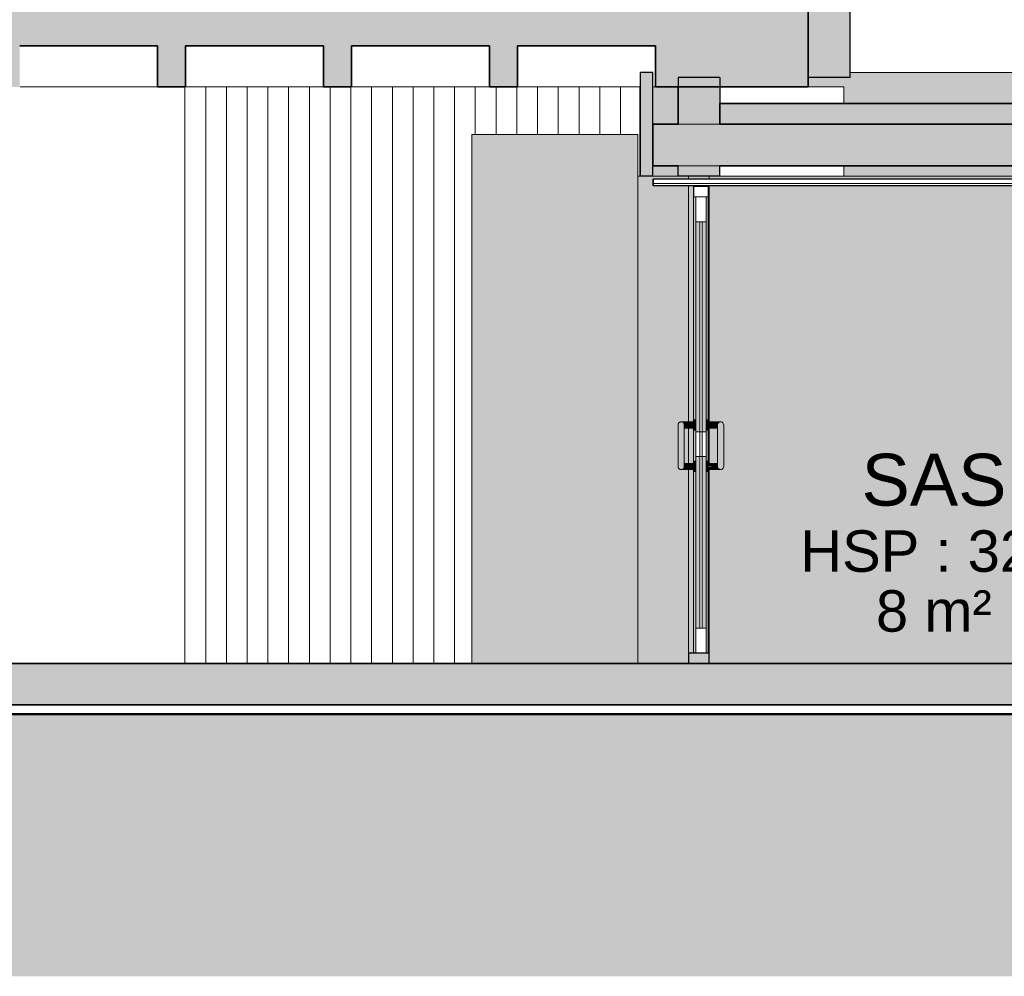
# Model space of a CAD drawing. Header units: millimetres. Extents: x -48837 to 98707, y -908 to 19261.
# Tile 120 of 143: x -950 to 3797, y -615 to 3998. Entities that reach past the tile are written whole.
import ezdxf

# ---------------------------------------------------------------- set-up
doc = ezdxf.new("R2010")
doc.units = ezdxf.units.MM
for name, color, linetype, lineweight in [('A-AREA-IDEN', 2, 'Continuous', 9), ('A-CLNG', 13, 'Continuous', 9), ('A-DETL-GENF', 92, 'Continuous', 9), ('A-DETL-WIDE', 214, 'Continuous', 50), ('A-DOOR', 31, 'Continuous', 9), ('A-DOOR-FRAM', 31, 'Continuous', 9), ('A-DOOR-GLAZ', 31, 'Continuous', 9), ('A-FLOR', 192, 'Continuous', 9), ('A-FLOR-PATT', 8, 'Continuous', 35), ('A-GLAZ-CWMG', 51, 'Continuous', 9), ('A-WALL', 113, 'Continuous', 9), ('A-WALL-PATT', 111, 'Continuous', 9), ('I-WALL', 2, 'Continuous', 9)]:
    doc.layers.add(name, color=color, linetype=linetype, lineweight=lineweight)
doc.styles.add('Arial_1', font='arial.ttf', dxfattribs={"height": 200})
doc.styles.add('Arial_B', font='txt', dxfattribs={"height": 250})

# ---------------------------------------------------------------- blocks, each defined once
blk = doc.blocks.new('Simple vitrée - Simple vitrée-V24-Coupe 1')
at = {"layer": 'A-DOOR'}
h = blk.add_hatch(color=254, dxfattribs=at)
h.paths.add_polyline_path([(2309.4, 2010.9), (2328.8, 2010.9), (2328.8, 3023.3), (2308.8, 3023.3), (2308.8, 2010.9)])
h.paths.add_polyline_path([(2358.8, 2010.9), (2358.8, 3023.3), (2339.4, 3023.3), (2339.4, 2010.9)])
for points in [[(2238.8, 1828.3), (2246.3, 1830.3), (2251.8, 1835.8), (2253.3, 1839.4), (2252.4, 1842.7), (2253.6, 1843.1), (2253.8, 1866.7), (2253.6, 2044.3), (2251.9, 2049.9), (2250.3, 2052.7), (2246.3, 2056.3), (2238.8, 2058.3), (2231.3, 2056.3), (2229.9, 2053.7), (2228, 2053.7), (2225.4, 2049.1), (2224.2, 2042.4), (2223.8, 1893.3), (2224, 1842.3), (2225.4, 1838.5), (2225.8, 1835.8), (2231.3, 1830.3), (2236.9, 1828.5)], [(2260.8, 2043.3), (2278.7, 2043.3), (2278.7, 2058.3), (2253, 2057.5), (2252, 2056.4), (2248.1, 2056), (2251.5, 2052.9), (2253.3, 2047.1), (2254.6, 2045.8), (2254.8, 2043.3), (2257.1, 2043.3)], [(2300.8, 2043.3), (2300.7, 2058.3), (2278.7, 2057.4), (2278.7, 2043.3)], [(2300.7, 2028.3), (2300.8, 2043.3), (2278.7, 2043.3), (2278.7, 2028.3)], [(2308.7, 2043.3), (2308.8, 2043.3), (2308.7, 2068.3), (2300.7, 2067.5), (2300.8, 2043.3)], [(2300.7, 2018.3), (2308.7, 2019.2), (2308.8, 2043.3), (2300.8, 2043.3), (2300.7, 2019.2)], [(2366.8, 2043.3), (2366.7, 2068.3), (2358.8, 2067.4), (2358.8, 2043.3)], [(2366.7, 2018.3), (2366.8, 2043.3), (2358.8, 2043.3), (2358.8, 2018.3)], [(2375.9, 2043.3), (2388.7, 2043.3), (2388.7, 2058.3), (2366.7, 2057.8), (2366.8, 2043.3)], [(2412, 2043.3), (2413.8, 2043.3), (2413.3, 2046.9), (2417.2, 2054), (2417.8, 2055.7), (2418.2, 2056.2), (2418.2, 2057.2), (2402, 2057.5), (2398.7, 2058.3), (2388.7, 2057.8), (2388.7, 2043.3), (2411.9, 2043.3)], [(2388.7, 2028.3), (2413.8, 2029.5), (2412.9, 2043.3), (2388.7, 2043.3), (2388.7, 2028.8)], [(2428.8, 1828.3), (2436.3, 1830.3), (2441.8, 1835.8), (2443.3, 1839.4), (2442.4, 1842.7), (2443.6, 1843.1), (2443.8, 1866.7), (2443.6, 2044.3), (2442.2, 2048.1), (2440.3, 2052.7), (2436.3, 2056.3), (2428.8, 2058.3), (2421.3, 2056.3), (2419.9, 2053.7), (2418, 2053.7), (2415.4, 2049.1), (2414.2, 2042.4), (2413.8, 1893.3), (2414, 1842.3), (2415.6, 1836.8), (2416, 1835.5), (2421.3, 1830.3), (2426.9, 1828.5)], [(2257.1, 1843.3), (2278.7, 1843.3), (2278.7, 1858.3), (2253.8, 1857.1), (2254.8, 1843.3)], [(2300.8, 1843.3), (2300.7, 1858.3), (2278.7, 1857.4), (2278.7, 1843.3)], [(2308.8, 1843.3), (2308.7, 1868.3), (2300.7, 1867.5), (2300.8, 1843.3)], [(2366.8, 1843.3), (2366.7, 1868.3), (2358.8, 1867.5), (2358.8, 1843.3)], [(2384.1, 1843.3), (2388.7, 1843.3), (2388.7, 1858.3), (2366.7, 1857.4), (2366.8, 1843.3), (2375.9, 1843.3)], [(2300.7, 1828.3), (2300.8, 1843.3), (2278.7, 1843.3), (2278.7, 1828.3)], [(2308.7, 1818.3), (2308.7, 1843.3), (2300.8, 1843.3), (2300.7, 1818.3)], [(2358.8, 1818.3), (2366.7, 1819.2), (2366.8, 1843.3), (2358.8, 1843.3), (2358.8, 1818.3)], [(2388.7, 1828.3), (2414.8, 1829.5), (2415.8, 1830.1), (2419.7, 1830.3), (2416, 1833.7), (2414.3, 1839.4), (2412.9, 1840.8), (2412.7, 1843.3), (2388.7, 1843.3), (2388.7, 1828.8)]]:
    blk.add_hatch(color=254, dxfattribs=at).paths.add_polyline_path(points)
h = blk.add_hatch(color=254, dxfattribs=at)
h.paths.add_polyline_path([(2253, 1840.4), (2253.3, 1843), (2252.6, 1841.7)])
h.paths.add_polyline_path([(2224.2, 2040), (2225.3, 2048.5), (2224.2, 2040.1)])
h.paths.add_polyline_path([(2253.4, 2040.5), (2253.3, 2047.2), (2253.6, 2044.3), (2253.5, 2043)])
h = blk.add_hatch(color=254, dxfattribs=at)
h.paths.add_polyline_path([(2278.7, 2035.8), (2278.7, 2035.8), (2272.4, 2035.8)])
h.paths.add_polyline_path([(2258.2, 2028.4), (2278.7, 2028.8), (2278.7, 2043.3), (2253.8, 2043.3), (2254.1, 2039.4), (2253.8, 2036.6), (2253.8, 2028.8), (2259.7, 2028.5)])
h = blk.add_hatch(color=254, dxfattribs=at)
h.paths.add_polyline_path([(2388.7, 2030.3), (2388.7, 2030.3), (2381.7, 2030.3)])
h.paths.add_polyline_path([(2388.7, 2032.7), (2388.7, 2032.7), (2375.9, 2032.7)])
h.paths.add_polyline_path([(2388.7, 2035.8), (2388.7, 2035.8), (2375.9, 2035.8)])
h.paths.add_polyline_path([(2388.7, 2039.4), (2388.7, 2039.4), (2383.6, 2038.4)])
h.paths.add_polyline_path([(2366.7, 2028.3), (2388.7, 2029.2), (2388.7, 2039.4), (2388.7, 2039.4), (2388.7, 2043.3), (2366.8, 2043.3), (2366.7, 2028.4)])
h = blk.add_hatch(color=254, dxfattribs=at)
h.paths.add_polyline_path([(2443.3, 1839.4), (2443.3, 1843), (2442.3, 1842.7), (2442.8, 1841)])
h.paths.add_polyline_path([(2414.2, 2040), (2415.1, 2047.7), (2414.2, 2040.1)])
h.paths.add_polyline_path([(2443.5, 2042.2), (2443.6, 2044.7), (2443.5, 2042.7)])
h.paths.add_polyline_path([(2419.9, 2053.7), (2419.9, 2055.2), (2418.2, 2053.9)])
h = blk.add_hatch(color=254, dxfattribs=at)
h.paths.add_polyline_path([(2308.8, 1063.3), (2328.8, 1063.3), (2328.8, 1890.9), (2308.8, 1890.9), (2308.8, 1064.8)])
h.paths.add_polyline_path([(2358.8, 1063.3), (2358.8, 1890.9), (2339.4, 1890.9), (2339.4, 1063.3)])
h = blk.add_hatch(color=254, dxfattribs=at)
h.paths.add_polyline_path([(2412, 1843.3), (2413.8, 1843.3), (2413.5, 1847.2), (2413.8, 1850.8), (2413.8, 1857.8), (2402, 1858.3), (2388.7, 1857.8), (2388.7, 1843.3), (2411.9, 1843.3)])
h.paths.add_polyline_path([(2388.7, 1853.9), (2388.7, 1853.9), (2394, 1853.3)])
h = blk.add_hatch(color=254, dxfattribs=at)
h.paths.add_polyline_path([(2278.7, 1835.8), (2278.7, 1835.8), (2272.4, 1835.8)])
h.paths.add_polyline_path([(2258.2, 1828.4), (2278.7, 1828.8), (2278.7, 1843.3), (2253.8, 1843.3), (2254.2, 1839.7), (2250.4, 1832.6), (2249.4, 1830.9), (2248.9, 1830.3), (2249.4, 1829.4), (2265.5, 1829.1), (2259.7, 1828.5)])
h = blk.add_hatch(color=254, dxfattribs=at)
h.paths.add_polyline_path([(2388.7, 1830.3), (2388.7, 1830.3), (2375.9, 1830.3)])
h.paths.add_polyline_path([(2388.7, 1832.7), (2388.7, 1832.7), (2375.9, 1832.7)])
h.paths.add_polyline_path([(2388.7, 1835.8), (2388.7, 1835.8), (2375.9, 1835.8)])
h.paths.add_polyline_path([(2388.7, 1828.3), (2388.7, 1843.3), (2366.8, 1842.3), (2366.7, 1828.3), (2375.9, 1828.3)])
h.paths.add_polyline_path([(2383.6, 1838.4), (2388.7, 1839.4), (2388.7, 1839.4)])
at = {"layer": 'A-DOOR-FRAM'}
h = blk.add_hatch(color=254, dxfattribs=at)
h.paths.add_polyline_path([(2368.7, 943.3), (2368.7, 1828.3), (2366.7, 1828.3), (2366.7, 1818.3), (2358.8, 1818.3), (2359.4, 943.3)])
h.paths.add_polyline_path([(2298.7, 943.3), (2308.7, 943.3), (2308.7, 1818.3), (2300.7, 1819.2), (2300.7, 1828.3), (2298.7, 1828.3), (2298.7, 1063.3)])
h.paths.add_polyline_path([(2300.7, 1858.3), (2300.7, 1868.3), (2308.7, 1868.3), (2308.7, 2018.3), (2300.7, 2019.2), (2300.7, 2028.3), (2298.7, 2028.3), (2298.7, 1858.3), (2300.7, 1858.3)])
h.paths.add_polyline_path([(2368.7, 1858.3), (2368.7, 2028.3), (2366.7, 2028.3), (2366.7, 2018.3), (2358.8, 2018.3), (2359.4, 1868.3), (2366.7, 1867.5), (2366.7, 1858.3)])
h.paths.add_polyline_path([(2368.7, 2058.3), (2368.7, 3143.3), (2359.4, 3143.3), (2358.8, 2068.3), (2366.7, 2067.5), (2366.7, 2058.3)])
h.paths.add_polyline_path([(2300.7, 2058.3), (2300.7, 2068.3), (2308.7, 2068.3), (2308.7, 3143.3), (2298.7, 3143.3), (2298.7, 2058.3), (2300.7, 2058.3)])
blk.add_hatch(color=254, dxfattribs=at).paths.add_polyline_path([(2298.6, 943.3), (2298.7, 943.3), (2298.6, 1305)])
at = {"layer": 'A-DOOR'}
for p, q in [((2308.7, 3143.3), (2308.7, 2068.3)), ((2308.8, 2010.9), (2308.8, 3023.3)), ((2308.8, 3023.3), (2309.4, 3023.3)), ((2358.8, 3023.3), (2358.8, 2010.9)), ((2300.7, 2058.3), (2278.7, 2058.3)), ((2308.7, 2068.3), (2300.7, 2068.3)), ((2366.7, 2068.3), (2358.8, 2068.3)), ((2388.7, 2058.3), (2366.7, 2058.3)), ((2278.7, 2028.3), (2300.7, 2028.3)), ((2300.7, 2018.3), (2308.7, 2018.3)), ((2308.7, 2018.3), (2308.7, 1868.3)), ((2309.4, 2010.9), (2308.8, 2010.9)), ((2358.8, 2018.3), (2366.7, 2018.3)), ((2366.7, 2028.3), (2388.7, 2028.3)), ((2300.7, 1858.3), (2278.7, 1858.3)), ((2308.7, 1868.3), (2300.7, 1868.3)), ((2308.8, 1063.3), (2308.8, 1890.9)), ((2308.8, 1890.9), (2309.4, 1890.9)), ((2358.8, 1890.9), (2358.8, 1063.3)), ((2366.7, 1868.3), (2358.8, 1868.3)), ((2388.7, 1858.3), (2366.7, 1858.3)), ((2278.7, 1828.3), (2300.7, 1828.3)), ((2300.7, 1818.3), (2308.7, 1818.3)), ((2308.7, 1818.3), (2308.7, 943.3)), ((2358.8, 1818.3), (2366.7, 1818.3)), ((2366.7, 1828.3), (2388.7, 1828.3)), ((2309.4, 1063.3), (2308.8, 1063.3))]:
    blk.add_line(p, q, dxfattribs=at)
at = {"layer": 'A-DOOR', "lineweight": 18}
for p, q in [((2309.4, 3143.3), (2309.4, 3023.3)), ((2309.4, 3143.3), (2359.4, 3143.3)), ((2359.4, 3143.3), (2359.4, 3023.3)), ((2309.4, 3023.3), (2359.4, 3023.3)), ((2309.4, 1890.9), (2309.4, 2010.9)), ((2309.4, 2010.9), (2359.4, 2010.9)), ((2359.4, 2010.9), (2359.4, 1890.9)), ((2309.4, 1890.9), (2359.4, 1890.9)), ((2309.4, 943.3), (2309.4, 1063.3)), ((2309.4, 1063.3), (2359.4, 1063.3)), ((2359.4, 943.3), (2359.4, 1063.3)), ((2309.4, 943.3), (2359.4, 943.3))]:
    blk.add_line(p, q, dxfattribs=at)
at = {"layer": 'A-DOOR', "flags": 128}
for points in [[(2223.8, 2043.3), (2223.8, 2043.9), (2223.8, 2044.5), (2223.9, 2045.1), (2224, 2045.7), (2224.1, 2046.3), (2224.2, 2046.9), (2224.3, 2047.5), (2224.5, 2048), (2224.7, 2048.6), (2224.9, 2049.1), (2225.2, 2049.7), (2225.5, 2050.2), (2225.7, 2050.8), (2226.1, 2051.3), (2226.4, 2051.8), (2226.7, 2052.3), (2227.1, 2052.7), (2227.5, 2053.2), (2227.9, 2053.6), (2228.3, 2054.1), (2228.8, 2054.5), (2229.2, 2054.9), (2229.7, 2055.2), (2230.2, 2055.6), (2230.7, 2055.9), (2231.2, 2056.2), (2231.7, 2056.5), (2232.2, 2056.8), (2232.8, 2057.1), (2233.3, 2057.3), (2233.9, 2057.5), (2234.5, 2057.7), (2235, 2057.8), (2235.6, 2058), (2236.2, 2058.1), (2236.8, 2058.2), (2237.4, 2058.2), (2238, 2058.3), (2238.6, 2058.3), (2238.8, 2058.3)], [(2223.8, 2043.3), (2223.8, 2043.2), (2223.8, 2043), (2223.8, 2042.6), (2223.8, 2042), (2223.8, 2041.3), (2223.8, 2040.4), (2223.8, 2039.4), (2223.8, 2038.2), (2223.8, 2036.9), (2223.8, 2035.4), (2223.8, 2033.8), (2223.8, 2032), (2223.8, 2030.1), (2223.8, 2028), (2223.8, 2025.8), (2223.8, 2023.5), (2223.8, 2021.1), (2223.8, 2018.5), (2223.8, 2015.8), (2223.8, 2013), (2223.8, 2010.1), (2223.8, 2007), (2223.8, 2003.9), (2223.8, 2000.7), (2223.8, 1997.3), (2223.8, 1993.9), (2223.8, 1990.4), (2223.8, 1986.9), (2223.9, 1983.2), (2223.9, 1979.5), (2223.9, 1975.8), (2223.9, 1972), (2223.9, 1968.1), (2223.9, 1964.2), (2223.9, 1960.3), (2223.9, 1956.4), (2223.9, 1952.4), (2223.9, 1948.4), (2223.9, 1944.4), (2223.9, 1940.4), (2223.9, 1936.4), (2223.9, 1932.4), (2223.9, 1928.4), (2223.9, 1924.5), (2223.9, 1920.6), (2223.9, 1916.7), (2223.9, 1912.9), (2223.9, 1909.1), (2223.9, 1905.4), (2223.9, 1901.7), (2223.8, 1898.1), (2223.8, 1894.6), (2223.8, 1891.1), (2223.8, 1887.7), (2223.8, 1884.5), (2223.8, 1881.3), (2223.8, 1878.2), (2223.8, 1875.2), (2223.8, 1872.3), (2223.8, 1869.6), (2223.8, 1866.9), (2223.8, 1864.4), (2223.8, 1862), (2223.8, 1859.7), (2223.8, 1857.6), (2223.8, 1855.6), (2223.8, 1853.8), (2223.8, 1852.1), (2223.8, 1850.5), (2223.8, 1849.1), (2223.8, 1847.8), (2223.8, 1846.7), (2223.8, 1845.8), (2223.8, 1845), (2223.8, 1844.3), (2223.8, 1843.8), (2223.8, 1843.5), (2223.8, 1843.3), (2223.8, 1843.3)], [(2224.4, 2039), (2224.2, 2039.6), (2224.1, 2040.2), (2224, 2040.8), (2223.9, 2041.4), (2223.8, 2041.9), (2223.8, 2042.5), (2223.8, 2043.1), (2223.8, 2043.3)], [(2238.8, 2058.3), (2238.8, 2058.3), (2238.9, 2058.3), (2239.1, 2058.3), (2239.3, 2058.3), (2239.6, 2058.3), (2239.9, 2058.3), (2240.3, 2058.3), (2240.8, 2058.3), (2241.3, 2058.3), (2241.9, 2058.3), (2242.6, 2058.3), (2243.3, 2058.3), (2244.1, 2058.3), (2244.9, 2058.3), (2245.8, 2058.3), (2246.7, 2058.3), (2247.7, 2058.3), (2248.7, 2058.3), (2249.8, 2058.3), (2250.9, 2058.3), (2252.1, 2058.3), (2253.3, 2058.3), (2254.5, 2058.3), (2255.8, 2058.3), (2257.2, 2058.3), (2258.5, 2058.3), (2259.9, 2058.3), (2261.3, 2058.3), (2262.8, 2058.3), (2264.3, 2058.3), (2265.8, 2058.3), (2267.3, 2058.3), (2268.8, 2058.3), (2270.4, 2058.3), (2272, 2058.3), (2273.5, 2058.3), (2275.1, 2058.3), (2276.7, 2058.3), (2278.3, 2058.3), (2278.7, 2058.3)], [(2253.8, 1843.3), (2253.8, 1843.4), (2253.8, 1843.6), (2253.8, 1844), (2253.8, 1844.6), (2253.8, 1845.3), (2253.8, 1846.2), (2253.8, 1847.2), (2253.8, 1848.4), (2253.8, 1849.7), (2253.8, 1851.2), (2253.8, 1852.8), (2253.8, 1854.6), (2253.8, 1856.5), (2253.8, 1858.6), (2253.8, 1860.8), (2253.8, 1863.1), (2253.8, 1865.6), (2253.8, 1868.1), (2253.8, 1870.8), (2253.8, 1873.6), (2253.8, 1876.6), (2253.8, 1879.6), (2253.8, 1882.7), (2253.8, 1886), (2253.8, 1889.3), (2253.8, 1892.7), (2253.8, 1896.2), (2253.8, 1899.7), (2253.8, 1903.4), (2253.9, 1907.1), (2253.9, 1910.8), (2253.9, 1914.6), (2253.9, 1918.5), (2253.9, 1922.4), (2253.9, 1926.3), (2253.9, 1930.3), (2253.9, 1934.2), (2253.9, 1938.2), (2253.9, 1942.2), (2253.9, 1946.2), (2253.9, 1950.2), (2253.9, 1954.2), (2253.9, 1958.2), (2253.9, 1962.1), (2253.9, 1966), (2253.9, 1969.9), (2253.9, 1973.7), (2253.9, 1977.5), (2253.8, 1981.3), (2253.8, 1984.9), (2253.8, 1988.5), (2253.8, 1992.1), (2253.8, 1995.5), (2253.8, 1998.9), (2253.8, 2002.2), (2253.8, 2005.3), (2253.8, 2008.4), (2253.8, 2011.4), (2253.8, 2014.3), (2253.8, 2017), (2253.8, 2019.7), (2253.8, 2022.2), (2253.8, 2024.6), (2253.8, 2026.9), (2253.8, 2029), (2253.8, 2031), (2253.8, 2032.8), (2253.8, 2034.6), (2253.8, 2036.1), (2253.8, 2037.5), (2253.8, 2038.8), (2253.8, 2039.9), (2253.8, 2040.9), (2253.8, 2041.7), (2253.8, 2042.3), (2253.8, 2042.8), (2253.8, 2043.1), (2253.8, 2043.3), (2253.8, 2043.3)], [(2388.7, 2058.3), (2390.3, 2058.3), (2391.9, 2058.3), (2393.5, 2058.3), (2395.1, 2058.3), (2396.7, 2058.3), (2398.2, 2058.3), (2399.8, 2058.3), (2401.3, 2058.3), (2402.8, 2058.3), (2404.3, 2058.3), (2405.8, 2058.3), (2407.2, 2058.3), (2408.6, 2058.3), (2410, 2058.3), (2411.3, 2058.3), (2412.6, 2058.3), (2413.9, 2058.3), (2415.1, 2058.3), (2416.3, 2058.3), (2417.4, 2058.3), (2418.5, 2058.3), (2419.6, 2058.3), (2420.6, 2058.3), (2421.5, 2058.3), (2422.4, 2058.3), (2423.2, 2058.3), (2424, 2058.3), (2424.8, 2058.3), (2425.4, 2058.3), (2426, 2058.3), (2426.6, 2058.3), (2427.1, 2058.3), (2427.5, 2058.3), (2427.9, 2058.3), (2428.2, 2058.3), (2428.4, 2058.3), (2428.6, 2058.3), (2428.7, 2058.3), (2428.8, 2058.3), (2428.8, 2058.3)], [(2413.8, 2043.3), (2413.8, 2043.2), (2413.8, 2043), (2413.8, 2042.6), (2413.8, 2042), (2413.8, 2041.3), (2413.8, 2040.4), (2413.8, 2039.4), (2413.8, 2038.2), (2413.8, 2036.9), (2413.8, 2035.4), (2413.8, 2033.8), (2413.8, 2032), (2413.8, 2030.1), (2413.8, 2028), (2413.8, 2025.8), (2413.8, 2023.5), (2413.8, 2021.1), (2413.8, 2018.5), (2413.8, 2015.8), (2413.8, 2013), (2413.8, 2010.1), (2413.8, 2007), (2413.8, 2003.9), (2413.8, 2000.7), (2413.8, 1997.3), (2413.8, 1993.9), (2413.8, 1990.4), (2413.8, 1986.9), (2413.9, 1983.2), (2413.9, 1979.5), (2413.9, 1975.8), (2413.9, 1972), (2413.9, 1968.1), (2413.9, 1964.2), (2413.9, 1960.3), (2413.9, 1956.4), (2413.9, 1952.4), (2413.9, 1948.4), (2413.9, 1944.4), (2413.9, 1940.4), (2413.9, 1936.4), (2413.9, 1932.4), (2413.9, 1928.4), (2413.9, 1924.5), (2413.9, 1920.6), (2413.9, 1916.7), (2413.9, 1912.9), (2413.9, 1909.1), (2413.9, 1905.4), (2413.9, 1901.7), (2413.8, 1898.1), (2413.8, 1894.6), (2413.8, 1891.1), (2413.8, 1887.7), (2413.8, 1884.5), (2413.8, 1881.3), (2413.8, 1878.2), (2413.8, 1875.2), (2413.8, 1872.3), (2413.8, 1869.6), (2413.8, 1866.9), (2413.8, 1864.4), (2413.8, 1862), (2413.8, 1859.7), (2413.8, 1857.6), (2413.8, 1855.6), (2413.8, 1853.8), (2413.8, 1852.1), (2413.8, 1850.5), (2413.8, 1849.1), (2413.8, 1847.8), (2413.8, 1846.7), (2413.8, 1845.8), (2413.8, 1845), (2413.8, 1844.3), (2413.8, 1843.8), (2413.8, 1843.5), (2413.8, 1843.3), (2413.8, 1843.3)], [(2443.8, 1843.3), (2443.8, 1843.4), (2443.8, 1843.6), (2443.8, 1844), (2443.8, 1844.6), (2443.8, 1845.3), (2443.8, 1846.2), (2443.8, 1847.2), (2443.8, 1848.4), (2443.8, 1849.7), (2443.8, 1851.2), (2443.8, 1852.8), (2443.8, 1854.6), (2443.8, 1856.5), (2443.8, 1858.6), (2443.8, 1860.8), (2443.8, 1863.1), (2443.8, 1865.6), (2443.8, 1868.1), (2443.8, 1870.8), (2443.8, 1873.6), (2443.8, 1876.6), (2443.8, 1879.6), (2443.8, 1882.7), (2443.8, 1886), (2443.8, 1889.3), (2443.8, 1892.7), (2443.8, 1896.2), (2443.8, 1899.7), (2443.8, 1903.4), (2443.9, 1907.1), (2443.9, 1910.8), (2443.9, 1914.6), (2443.9, 1918.5), (2443.9, 1922.4), (2443.9, 1926.3), (2443.9, 1930.3), (2443.9, 1934.2), (2443.9, 1938.2), (2443.9, 1942.2), (2443.9, 1946.2), (2443.9, 1950.2), (2443.9, 1954.2), (2443.9, 1958.2), (2443.9, 1962.1), (2443.9, 1966), (2443.9, 1969.9), (2443.9, 1973.7), (2443.9, 1977.5), (2443.8, 1981.3), (2443.8, 1984.9), (2443.8, 1988.5), (2443.8, 1992.1), (2443.8, 1995.5), (2443.8, 1998.9), (2443.8, 2002.2), (2443.8, 2005.3), (2443.8, 2008.4), (2443.8, 2011.4), (2443.8, 2014.3), (2443.8, 2017), (2443.8, 2019.7), (2443.8, 2022.2), (2443.8, 2024.6), (2443.8, 2026.9), (2443.8, 2029), (2443.8, 2031), (2443.8, 2032.8), (2443.8, 2034.6), (2443.8, 2036.1), (2443.8, 2037.5), (2443.8, 2038.8), (2443.8, 2039.9), (2443.8, 2040.9), (2443.8, 2041.7), (2443.8, 2042.3), (2443.8, 2042.8), (2443.8, 2043.1), (2443.8, 2043.3), (2443.8, 2043.3)], [(2278.7, 2028.3), (2277.1, 2028.3), (2275.5, 2028.3), (2273.9, 2028.3), (2272.4, 2028.3), (2270.8, 2028.3), (2269.2, 2028.3), (2267.7, 2028.3), (2266.1, 2028.3), (2264.6, 2028.3), (2263.2, 2028.3), (2261.7, 2028.3), (2260.3, 2028.3), (2258.9, 2028.3), (2257.5, 2028.3), (2256.1, 2028.3), (2254.8, 2028.3)], [(2413, 2028.3), (2411.7, 2028.3), (2410.3, 2028.3), (2409, 2028.3), (2407.6, 2028.3), (2406.2, 2028.3), (2404.7, 2028.3), (2403.2, 2028.3), (2401.7, 2028.3), (2400.2, 2028.3), (2398.7, 2028.3), (2397.1, 2028.3), (2395.5, 2028.3), (2393.9, 2028.3), (2392.4, 2028.3), (2390.8, 2028.3), (2389.2, 2028.3), (2388.7, 2028.3)], [(2254.5, 1858.3), (2255.8, 1858.3), (2257.2, 1858.3), (2258.5, 1858.3), (2259.9, 1858.3), (2261.3, 1858.3), (2262.8, 1858.3), (2264.3, 1858.3), (2265.8, 1858.3), (2267.3, 1858.3), (2268.8, 1858.3), (2270.4, 1858.3), (2272, 1858.3), (2273.5, 1858.3), (2275.1, 1858.3), (2276.7, 1858.3), (2278.3, 1858.3), (2278.7, 1858.3)], [(2388.7, 1858.3), (2390.3, 1858.3), (2391.9, 1858.3), (2393.5, 1858.3), (2395.1, 1858.3), (2396.7, 1858.3), (2398.2, 1858.3), (2399.8, 1858.3), (2401.3, 1858.3), (2402.8, 1858.3), (2404.3, 1858.3), (2405.8, 1858.3), (2407.2, 1858.3), (2408.6, 1858.3), (2410, 1858.3), (2411.3, 1858.3), (2412.6, 1858.3), (2413.8, 1858.3)], [(2223.8, 1843.3), (2223.8, 1843.9), (2223.8, 1844.5), (2223.9, 1845.1), (2224, 1845.7), (2224.1, 1846.3), (2224.2, 1846.9)], [(2238.8, 1828.3), (2238.2, 1828.3), (2237.6, 1828.4), (2237, 1828.4), (2236.4, 1828.5), (2235.8, 1828.6), (2235.2, 1828.7), (2234.6, 1828.9), (2234, 1829.1), (2233.5, 1829.3), (2232.9, 1829.5), (2232.4, 1829.7), (2231.8, 1830), (2231.3, 1830.3), (2230.8, 1830.6), (2230.3, 1830.9), (2229.8, 1831.3), (2229.3, 1831.6), (2228.9, 1832), (2228.4, 1832.4), (2228, 1832.9), (2227.6, 1833.3), (2227.2, 1833.8), (2226.8, 1834.2), (2226.5, 1834.7), (2226.1, 1835.2), (2225.8, 1835.7), (2225.5, 1836.2), (2225.3, 1836.8), (2225, 1837.3), (2224.8, 1837.9), (2224.6, 1838.4), (2224.4, 1839), (2224.2, 1839.6), (2224.1, 1840.2), (2224, 1840.8), (2223.9, 1841.4), (2223.8, 1841.9), (2223.8, 1842.5), (2223.8, 1843.1), (2223.8, 1843.3)], [(2278.7, 1828.3), (2277.1, 1828.3), (2275.5, 1828.3), (2273.9, 1828.3), (2272.4, 1828.3), (2270.8, 1828.3), (2269.2, 1828.3), (2267.7, 1828.3), (2266.1, 1828.3), (2264.6, 1828.3), (2263.2, 1828.3), (2261.7, 1828.3), (2260.3, 1828.3), (2258.9, 1828.3), (2257.5, 1828.3), (2256.1, 1828.3), (2254.8, 1828.3), (2253.6, 1828.3), (2252.4, 1828.3), (2251.2, 1828.3), (2250, 1828.3), (2249, 1828.3), (2247.9, 1828.3), (2246.9, 1828.3), (2246, 1828.3), (2245.1, 1828.3), (2244.2, 1828.3), (2243.5, 1828.3), (2242.7, 1828.3), (2242.1, 1828.3), (2241.5, 1828.3), (2240.9, 1828.3), (2240.4, 1828.3), (2240, 1828.3), (2239.6, 1828.3), (2239.3, 1828.3), (2239.1, 1828.3), (2238.9, 1828.3), (2238.8, 1828.3), (2238.8, 1828.3)], [(2428.8, 1828.3), (2428.7, 1828.3), (2428.6, 1828.3), (2428.5, 1828.3), (2428.2, 1828.3), (2428, 1828.3), (2427.6, 1828.3), (2427.2, 1828.3), (2426.7, 1828.3), (2426.2, 1828.3), (2425.6, 1828.3), (2424.9, 1828.3), (2424.2, 1828.3), (2423.5, 1828.3), (2422.6, 1828.3), (2421.8, 1828.3), (2420.8, 1828.3), (2419.8, 1828.3), (2418.8, 1828.3), (2417.7, 1828.3), (2416.6, 1828.3), (2415.4, 1828.3), (2414.2, 1828.3), (2413, 1828.3), (2411.7, 1828.3), (2410.3, 1828.3), (2409, 1828.3), (2407.6, 1828.3), (2406.2, 1828.3), (2404.7, 1828.3), (2403.2, 1828.3), (2401.7, 1828.3), (2400.2, 1828.3), (2398.7, 1828.3), (2397.1, 1828.3), (2395.5, 1828.3), (2393.9, 1828.3), (2392.4, 1828.3), (2390.8, 1828.3), (2389.2, 1828.3), (2388.7, 1828.3)]]:
    blk.add_lwpolyline(points, dxfattribs=at)
at = {"layer": 'A-DOOR'}
for centre, major_axis, ratio, start_param, end_param in [((2238.8, 2043.3), (0, 15), 1, 4.712389, 7.853982), ((2238.8, 2043.3), (0, 15), 1, 4.712389, 7.853982), ((2238.8, 2043.3), (0, 15), 1, 1.570796, 1.79264), ((2238.8, 2043.3), (0, 15), 1, 1.570796, 1.79264), ((2238.8, 2043.3), (0, 15), 1, 4.521273, 4.712389), ((2238.8, 2043.3), (0, 15), 1, 4.521273, 4.712389), ((2278.7, 2043.3), (0, 15), 0.000958, 4.712389, 6.283185), ((2278.7, 2043.3), (0, 15), 0.000958, 4.712389, 6.283185), ((2278.7, 2043.3), (0, 15), 0.000958, 3.141593, 4.712389), ((2278.7, 2043.3), (0, 15), 0.000958, 3.141593, 4.712389), ((2300.7, 2043.3), (0, 25), 0.000958, 4.712389, 6.283185), ((2300.7, 2043.3), (0, 25), 0.000958, 3.141593, 4.712389), ((2308.7, 2043.3), (0, 25), 0.000958, 4.712389, 6.283185), ((2358.7, 2043.3), (0, 25), 0.000958, 4.18879, 4.712389), ((2366.7, 2043.3), (0, 25), 0.000958, 4.712389, 6.283185), ((2366.7, 2043.3), (0, 25), 0.000958, 3.141593, 4.712389), ((2388.7, 2043.3), (0, 15), 0.000958, 4.712389, 6.283185), ((2388.7, 2043.3), (0, 15), 0.000958, 4.712389, 6.283185), ((2388.7, 2043.3), (0, 15), 0.000958, 3.141593, 4.712389), ((2388.7, 2043.3), (0, 15), 0.000958, 3.141593, 4.712389), ((2428.8, 2043.3), (0, 15), 1, 4.712389, 7.853982), ((2428.8, 2043.3), (0, 15), 1, 4.712389, 7.853982), ((2428.8, 2043.3), (0, 15), 1, 1.570796, 1.79264), ((2428.8, 2043.3), (0, 15), 1, 1.570796, 1.79264), ((2428.8, 2043.3), (0, 15), 1, 4.521273, 4.712389), ((2428.8, 2043.3), (0, 15), 1, 4.521273, 4.712389), ((2308.7, 2043.3), (0, 25), 0.000958, 3.141593, 4.18879), ((2278.7, 1843.3), (0, 15), 0.000958, 4.712389, 6.283185), ((2278.7, 1843.3), (0, 15), 0.000958, 4.712389, 6.283185), ((2300.7, 1843.3), (0, 25), 0.000958, 5.766629, 6.283185), ((2300.7, 1843.3), (0, 25), 0.000958, 4.712389, 5.759587), ((2308.7, 1843.3), (0, 25), 0.000958, 5.766629, 6.283185), ((2308.7, 1843.3), (0, 25), 0.000958, 4.974188, 5.759587), ((2366.7, 1843.3), (0, 25), 0.000958, 5.766629, 6.283185), ((2366.7, 1843.3), (0, 25), 0.000958, 4.712389, 5.759587), ((2388.7, 1843.3), (0, 15), 0.000958, 4.712389, 6.283185), ((2388.7, 1843.3), (0, 15), 0.000958, 4.712389, 6.283185), ((2238.8, 1843.3), (0, 15), 1, 1.310373, 1.570796), ((2238.8, 1843.3), (0, 15), 1, 1.310373, 1.570796), ((2238.8, 1843.3), (0, 15), 1, 1.570796, 4.712389), ((2238.8, 1843.3), (0, 15), 1, 1.570796, 4.712389), ((2238.8, 1843.3), (0, 15), 1, 4.712389, 4.841154), ((2238.8, 1843.3), (0, 15), 1, 4.712389, 4.841154), ((2278.7, 1843.3), (0, 15), 0.000958, 3.141593, 4.712389), ((2278.7, 1843.3), (0, 15), 0.000958, 3.141593, 4.712389), ((2300.7, 1843.3), (0, 25), 0.000958, 3.141593, 4.712389), ((2308.7, 1843.3), (0, 25), 0.000958, 3.141593, 4.712389), ((2366.7, 1843.3), (0, 25), 0.000958, 3.141593, 4.712389), ((2388.7, 1843.3), (0, 15), 0.000958, 3.141593, 4.712389), ((2388.7, 1843.3), (0, 15), 0.000958, 3.141593, 4.712389), ((2428.8, 1843.3), (0, 15), 1, 1.310373, 1.570796), ((2428.8, 1843.3), (0, 15), 1, 1.310373, 1.570796), ((2428.8, 1843.3), (0, 15), 1, 1.570796, 4.712389), ((2428.8, 1843.3), (0, 15), 1, 1.570796, 4.712389), ((2428.8, 1843.3), (0, 15), 1, 4.712389, 4.841154), ((2428.8, 1843.3), (0, 15), 1, 4.712389, 4.841154)]:
    blk.add_ellipse(centre, major_axis=major_axis, ratio=ratio, start_param=start_param, end_param=end_param, dxfattribs=at)
at = {"layer": 'A-DOOR-FRAM'}
for p, q in [((2298.6, 3193.3), (2298.6, 3143.3)), ((2299.4, 3193.3), (2298.6, 3193.3)), ((2298.7, 2058.1), (2298.7, 3143.3)), ((2298.7, 3143.3), (2299.4, 3143.3)), ((2368.7, 3143.3), (2368.7, 2058.3)), ((2298.7, 1858.1), (2298.7, 2028.3)), ((2368.7, 2028.5), (2368.7, 1858.1)), ((2298.7, 943.3), (2298.7, 1828.3)), ((2368.7, 1828.3), (2368.7, 943.3))]:
    blk.add_line(p, q, dxfattribs=at)
at = {"layer": 'A-DOOR-FRAM', "lineweight": 18}
for p, q in [((2299.4, 3143.3), (2299.4, 3193.3)), ((2369.4, 3193.3), (2299.4, 3193.3)), ((2369.4, 3193.3), (2369.4, 3143.3)), ((2299.4, 3143.3), (2369.4, 3143.3))]:
    blk.add_line(p, q, dxfattribs=at)
at = {"layer": 'A-DOOR-GLAZ'}
for p, q in [((2328.8, 3023.3), (2328.8, 2010.9)), ((2328.8, 1890.9), (2328.8, 1063.3))]:
    blk.add_line(p, q, dxfattribs=at)
at = {"layer": 'A-DOOR-GLAZ', "lineweight": 18}
for p, q in [((2329.4, 1063.3), (2329.4, 3023.3)), ((2329.4, 3023.3), (2339.4, 3023.3)), ((2339.4, 3023.3), (2339.4, 1063.3)), ((2329.4, 1063.3), (2339.4, 1063.3))]:
    blk.add_line(p, q, dxfattribs=at)
blk = doc.blocks.new('Meneau rectangulaire - 50 x 100mm-V25-Coupe 1')
at = {"layer": 'A-GLAZ-CWMG'}
for color, points in [(256, [(2273.6, 893.3), (2274.4, 893.3), (2273.6, 943.3)]), (7, [(2374.4, 893.3), (2374.4, 943.3), (2274.4, 943.3), (2274.4, 893.3)])]:
    blk.add_hatch(color=color, dxfattribs=at).paths.add_polyline_path(points)
blk.add_line((2273.6, 943.3), (2274.4, 943.3), dxfattribs=at)
at = {"layer": 'A-GLAZ-CWMG', "lineweight": 25}
for p, q in [((2374.4, 943.3), (2274.4, 943.3)), ((2274.4, 943.3), (2274.4, 893.3)), ((2374.4, 893.3), (2374.4, 943.3)), ((2374.4, 893.3), (2274.4, 893.3))]:
    blk.add_line(p, q, dxfattribs=at)
blk = doc.blocks.new('Meneau rectangulaire - 50 x 100mm-1122351-Coupe 1')
at = {"layer": 'A-GLAZ-CWMG'}
h = blk.add_hatch(color=256, dxfattribs=at)
h.paths.add_polyline_path([(4578.3, 943.3), (4602.5, 943.3), (4602.5, 1828.3), (4577.5, 1828.3), (4577.5, 943.3)])
h.paths.add_polyline_path([(4677.5, 943.3), (4677.5, 1828.3), (4672.6, 1828.3), (4672.6, 943.3)])
h.paths.add_polyline_path([(4577.5, 1858.3), (4602.5, 1858.7), (4602.5, 1953.3), (4577.5, 1953.3), (4577.5, 1858.3)])
h.paths.add_polyline_path([(4677.5, 1858.3), (4677.5, 1953.3), (4672.6, 1953.3), (4672.6, 1858.3)])
h = blk.add_hatch(color=256, dxfattribs=at)
h.paths.add_polyline_path([(4577.5, 943.3), (4577.5, 943.3), (4577.5, 1305)])
h.paths.add_polyline_path([(4577.5, 1858.3), (4577.5, 1858.3), (4577.5, 1858.3)])
for p, q in [((4577.5, 1953.3), (4577.5, 1858.3)), ((4677.5, 1953.3), (4677.5, 1858.3)), ((4577.5, 1828.6), (4577.5, 943.3)), ((4677.5, 1828.3), (4677.5, 943.3)), ((4577.5, 943.3), (4577.5, 943.3))]:
    blk.add_line(p, q, dxfattribs=at)
blk = doc.blocks.new('Meneau rectangulaire - 50 x 100mm-V26-Coupe 1')
at = {"layer": 'A-GLAZ-CWMG'}
h = blk.add_hatch(color=256, dxfattribs=at)
h.paths.add_polyline_path([(2298.6, 1953.3), (2298.6, 2028.3), (2273.6, 2028.3), (2273.6, 1953.3)])
h.paths.add_polyline_path([(2368.7, 1953.3), (2373.6, 1953.3), (2373.6, 2028.3), (2368.7, 2028.3), (2368.7, 2025)])
h.paths.add_polyline_path([(2273.6, 2058.3), (2298.6, 2058.7), (2299.4, 3193.3), (2369.4, 3193.3), (2368.7, 2058.3), (2373.6, 2058.3), (2373.6, 3198.1), (2273.6, 3198.1), (2273.6, 2058.3)])
h.paths.add_polyline_path([(2273.6, 3228.1), (2373.6, 3228.1), (2373.6, 3243.3), (2273.6, 3243.3)])
h = blk.add_hatch(color=256, dxfattribs=at)
h.paths.add_polyline_path([(2273.6, 1953.3), (2273.6, 1953.3), (2273.6, 2025)])
h.paths.add_polyline_path([(2273.6, 2058.3), (2273.6, 2058.3), (2273.6, 2058.3)])
h.paths.add_polyline_path([(2273.6, 3228.1), (2273.6, 3228.1), (2273.6, 3243.3)])
for p, q in [((2273.6, 3243.3), (2273.6, 3228.1)), ((2373.6, 3243.3), (2373.6, 3228.1)), ((2273.6, 3198.1), (2273.6, 2058.3)), ((2373.6, 3198.1), (2373.6, 2058.3)), ((2273.6, 2028.6), (2273.6, 1953.3)), ((2373.6, 2028.3), (2373.6, 1953.3))]:
    blk.add_line(p, q, dxfattribs=at)

msp = doc.modelspace()

# ---------------------------------------------------------------- hatches: boundary and pattern name
at = {"layer": 'A-DETL-GENF'}
msp.add_hatch(color=252, dxfattribs=at).paths.add_polyline_path([(-19445.347, -615.291), (8165.244, -615.291), (8165.244, 648.084), (-10787.261, 648.084), (-10787.261, 63.308), (-48837.266, 63.308), (-48837.266, -615.291), (-20336.011, -615.291)])
at = {"layer": 'A-FLOR'}
msp.add_hatch(color=7, dxfattribs=at).paths.add_polyline_path([(5588.323, 3293.308), (5588.323, 3493.308), (2102.556, 3493.308), (2102.556, 3293.308), (5493.251, 3293.308)])
at = {"layer": 'A-FLOR-PATT'}
for points in [[(-950.498, 3871.873), (-285.498, 3871.873), (-285.498, 3873.308), (-150.498, 3873.308), (-150.498, 3871.873), (514.503, 3871.873), (514.503, 3873.308), (649.503, 3873.308), (649.503, 3871.873), (1314.503, 3871.873), (1314.503, 3873.308), (1449.503, 3873.308), (1449.503, 3871.873), (2114.503, 3871.873), (2114.503, 3873.308), (2851.552, 3873.308), (2851.552, 4121.873), (-4976.821, 4121.873), (-4976.821, 3871.873), (-3619.909, 3871.873), (-3619.909, 3873.308), (-3350.499, 3873.308), (-3350.499, 3871.873), (-2685.499, 3871.873), (-2685.499, 3873.308), (-2550.499, 3873.308), (-2550.499, 3871.873), (-1885.499, 3871.873), (-1885.499, 3873.308), (-1750.498, 3873.308), (-1750.498, 3871.873), (-1085.498, 3871.873), (-1085.498, 3873.308), (-950.498, 3873.308)], [(3711.923, 3493.308), (5588.323, 3493.308), (5588.323, 3593.308), (2424.412, 3593.308), (2424.412, 3493.308), (2821.259, 3493.308)], [(4688.323, 693.308), (4688.323, 893.308), (-4976.821, 893.308), (-4976.821, 693.308), (4602.587, 693.308)]]:
    msp.add_hatch(color=7, dxfattribs=at).paths.add_polyline_path(points)
h = msp.add_hatch(color=7, dxfattribs=at)
h.paths.add_polyline_path([(-3619.909, 3673.308), (-3350.499, 3673.308), (-3350.499, 3873.308), (-3619.909, 3873.308), (-3619.909, 3865.282)])
h.paths.add_polyline_path([(2821.259, 3673.308), (2851.552, 3673.308), (2851.552, 3873.308), (2114.503, 3873.308), (2114.503, 3673.308), (2375.927, 3673.308)])
h.paths.add_polyline_path([(-2685.499, 3673.308), (-2550.499, 3673.308), (-2550.499, 3873.308), (-2685.499, 3873.308), (-2685.499, 3705.262)])
h.paths.add_polyline_path([(-1885.499, 3673.308), (-1750.498, 3673.308), (-1750.498, 3873.308), (-1885.499, 3873.308), (-1885.499, 3705.262)])
h.paths.add_polyline_path([(-1085.498, 3673.308), (-950.498, 3673.308), (-950.498, 3873.308), (-1085.498, 3873.308), (-1085.498, 3705.262)])
h.paths.add_polyline_path([(-285.498, 3673.308), (-150.498, 3673.308), (-150.498, 3873.308), (-285.498, 3873.308), (-285.498, 3705.262)])
h.paths.add_polyline_path([(514.503, 3673.308), (649.503, 3673.308), (649.503, 3873.308), (514.503, 3873.308), (514.503, 3705.262)])
h.paths.add_polyline_path([(1449.503, 3673.308), (1449.503, 3873.308), (1314.503, 3873.308), (1314.503, 3673.308), (1373.929, 3673.308)])
at = {"layer": 'A-WALL'}
msp.add_hatch(color=7, dxfattribs=at).paths.add_polyline_path([(3051.552, 3718.308), (3051.552, 4121.873), (2851.552, 4121.873), (2851.552, 3718.308)])
h = msp.add_hatch(color=7, dxfattribs=at)
h.paths.add_polyline_path([(2424.412, 3243.308), (2424.412, 3293.308), (2224.411, 3293.308), (2224.411, 3243.308), (2375.927, 3243.308)])
h.paths.add_polyline_path([(2424.412, 3493.308), (2424.412, 3718.533), (2224.411, 3718.533), (2224.411, 3493.308), (2375.927, 3493.308)])
at = {"layer": 'A-WALL-PATT'}
h = msp.add_hatch(color=256, dxfattribs=at)
h.paths.add_polyline_path([(2102.556, 3243.308), (2222.178, 3243.308), (2222.178, 3293.308), (2102.556, 3293.308), (2102.556, 3244.485)])
h.paths.add_polyline_path([(3711.923, 3243.308), (5581.086, 3243.308), (5581.086, 3293.308), (3022.29, 3293.308), (3022.29, 3243.308)])
h.paths.add_polyline_path([(2102.556, 3493.308), (2222.178, 3493.308), (2222.178, 3673.308), (2102.556, 3673.308), (2102.556, 3494.054)])
h.paths.add_polyline_path([(5581.086, 3593.308), (5581.086, 3743.308), (3051.552, 3742.867), (3051.552, 3718.308), (2851.552, 3718.308), (2851.552, 3673.308), (3022.29, 3673.308), (3022.29, 3593.308), (5493.251, 3593.308)])
h = msp.add_hatch(dxfattribs=at)
h.set_pattern_fill('FP_1', color=256, style=0, pattern_type=2)
h.set_pattern_definition([(90, (-11053.84, 5000), (-100, 6e-15), [])])
h.paths.add_polyline_path([(1228.856, 893.308), (1228.856, 3443.308), (2029.622, 3443.308), (2029.622, 3243.308), (2040.265, 3243.308), (2040.265, 3673.308), (-253.376, 3673.308), (-253.376, 893.308), (1039.93, 893.308)])
for points in [[(2042.556, 3243.308), (2041.396, 3673.308), (2040.265, 3673.308), (2040.627, 3243.308)], [(1838.147, 893.308), (2029.622, 893.308), (2029.622, 3443.308), (1228.856, 3443.308), (1228.856, 893.308), (1745.888, 893.308)]]:
    msp.add_hatch(color=256, dxfattribs=at).paths.add_polyline_path(points)
h = msp.add_hatch(dxfattribs=at)
h.set_pattern_fill('FP_14', color=256, style=0, pattern_type=2)
h.set_pattern_definition([(90, (2224.399, 5000), (-0.096, 6e-18), [])])
h.paths.add_polyline_path([(2222.254, 3243.308), (2222.29, 3243.308), (2222.178, 3243.308)])
h.paths.add_polyline_path([(2222.275, 3493.308), (2222.29, 3493.308), (2222.178, 3493.308)])
h = msp.add_hatch(color=256, dxfattribs=at)
h.paths.add_polyline_path([(4678.323, 893.308), (5686.617, 893.308), (5686.617, 3234.284), (5641.403, 3234.284), (5641.403, 3243.308), (4678.323, 3243.308), (4678.323, 3228.084), (5583.323, 3228.084), (5583.323, 3198.084), (4678.323, 3198.084), (4677.531, 2058.308), (4692.646, 2058.308), (4692.65, 2057.798), (4711.689, 2057.526), (4723.127, 2056.471), (4722.813, 2055.206), (4719.025, 2051.37), (4717.018, 2045.169), (4718.001, 2045.79), (4719.684, 2050.808), (4725.174, 2056.299), (4732.674, 2058.308), (4740.174, 2056.299), (4745.665, 2050.808), (4747.674, 2043.308), (4747.51, 2038.214), (4747.715, 2032.702), (4747.163, 1839.426), (4743.281, 1832.702), (4736.557, 1828.819), (4728.792, 1828.819), (4722.068, 1832.702), (4723.858, 1829.364), (4718.703, 1829.511), (4718.215, 1828.81), (4692.65, 1828.308), (4692.636, 1828.308), (4677.531, 1828.164), (4678.323, 943.308)])
h.paths.add_polyline_path([(2273.574, 893.308), (2273.598, 893.308), (2272.984, 1828.556), (2259.7, 1829.091), (2247.906, 1830.033), (2248.194, 1831.117), (2252.297, 1834.982), (2254.627, 1840.827), (2253.254, 1841.401), (2249.96, 1833.468), (2246.266, 1830.318), (2238.766, 1828.308), (2231.266, 1830.318), (2225.775, 1835.808), (2223.798, 1843.557), (2223.802, 1851.399), (2225.117, 2049.218), (2228.159, 2053.915), (2228.882, 2053.915), (2233.257, 2057.123), (2238.766, 2058.308), (2246.266, 2056.299), (2246.266, 2057.491), (2252.694, 2057.106), (2253.766, 2057.819), (2273.574, 2058.308), (2273.574, 3198.084), (2102.482, 3198.084), (2102.556, 3228.084), (2273.574, 3228.084), (2273.574, 3243.308), (2029.622, 3243.308), (2029.622, 893.308)])
h.paths.add_polyline_path([(2413.765, 2043.308), (2413.765, 2039.943), (2414.071, 2040.986)])
h.paths.add_polyline_path([(4577.483, 893.308), (4577.507, 893.308), (4576.893, 1828.556), (4563.563, 1829.092), (4551.814, 1830.033), (4552.102, 1831.117), (4556.206, 1834.982), (4558.535, 1840.827), (4557.163, 1841.401), (4553.869, 1833.468), (4550.174, 1830.318), (4542.674, 1828.308), (4535.174, 1830.318), (4529.684, 1835.808), (4527.707, 1843.557), (4527.711, 1851.399), (4529.025, 2049.218), (4532.068, 2053.915), (4532.791, 2053.915), (4537.165, 2057.123), (4542.674, 2058.308), (4550.174, 2056.299), (4550.174, 2057.491), (4556.603, 2057.106), (4557.674, 2057.819), (4577.483, 2058.308), (4577.483, 3198.084), (2373.622, 3198.084), (2373.622, 2058.308), (2388.737, 2058.308), (2388.741, 2057.798), (2407.78, 2057.526), (2419.218, 2056.471), (2418.904, 2055.206), (2415.116, 2051.37), (2413.447, 2044.211), (2414.092, 2045.79), (2415.775, 2050.808), (2421.265, 2056.299), (2428.765, 2058.308), (2436.265, 2056.299), (2441.756, 2050.808), (2443.765, 2043.308), (2443.601, 2038.214), (2443.806, 2032.702), (2443.254, 1839.426), (2439.372, 1832.702), (2432.648, 1828.819), (2424.883, 1828.819), (2418.159, 1832.702), (2419.949, 1829.364), (2414.794, 1829.511), (2414.306, 1828.81), (2388.741, 1828.308), (2388.727, 1828.308), (2373.622, 1828.308), (2374.412, 893.308), (3711.923, 893.308)])
h.paths.add_polyline_path([(4717.674, 1843.308), (4717.257, 1846.917), (4717.018, 1845.169)])
h.paths.add_polyline_path([(4718.185, 1839.426), (4717.674, 1843.308), (4717.674, 1839.943), (4718.172, 1839.44)])
h.paths.add_polyline_path([(2414.277, 1839.426), (2413.765, 1843.308), (2413.765, 1839.943), (2414.263, 1839.44)])
h.paths.add_polyline_path([(4557.674, 1843.308), (4557.674, 1846.669), (4557.411, 1845.79), (4557.467, 1844.881)])
h.paths.add_polyline_path([(2253.766, 1843.308), (2253.766, 1846.669), (2253.502, 1845.79), (2253.558, 1844.881)])
h.paths.add_polyline_path([(2413.765, 1843.308), (2413.348, 1846.917), (2413.109, 1845.169)])
h.paths.add_polyline_path([(4705.888, 1857.508), (4717.721, 1857.807), (4717.707, 2028.799), (4692.65, 2028.308), (4692.636, 2028.308), (4677.531, 2028.164), (4677.531, 1858.308), (4692.646, 1858.308), (4692.65, 1857.798), (4706.063, 1857.526)])
h.paths.add_polyline_path([(2401.98, 1857.508), (2413.813, 1858.308), (2413.798, 2028.799), (2388.741, 2028.308), (2388.727, 2028.308), (2373.622, 2028.308), (2373.622, 1858.308), (2388.737, 1858.308), (2388.741, 1857.798), (2402.154, 1857.526)])
h.paths.add_polyline_path([(2253.812, 1857.82), (2273.574, 1858.308), (2272.984, 2028.556), (2259.7, 2029.091), (2253.812, 2028.81), (2253.813, 1857.959)])
h.paths.add_polyline_path([(4557.721, 1857.82), (4577.483, 1858.308), (4576.893, 2028.556), (4563.609, 2029.091), (4557.721, 2028.81), (4557.721, 1857.959)])
h.paths.add_polyline_path([(2253.59, 2038.27), (2254.627, 2040.827), (2253.439, 2040.827), (2253.579, 2038.32)])
h.paths.add_polyline_path([(4557.499, 2038.27), (4558.535, 2040.827), (4557.348, 2040.827), (4557.488, 2038.32)])
h.paths.add_polyline_path([(4718.11, 2039.502), (4717.674, 2043.308), (4717.674, 2039.943), (4718.095, 2039.517)])
h.paths.add_polyline_path([(4557.674, 2043.308), (4557.674, 2046.669), (4557.348, 2045.79), (4557.488, 2044.724)])
h.paths.add_polyline_path([(2253.766, 2043.308), (2253.766, 2046.669), (2253.439, 2045.79), (2253.579, 2044.724)])
h.paths.add_polyline_path([(2373.622, 3228.084), (4577.483, 3228.084), (4577.483, 3243.308), (2373.622, 3243.308), (2373.622, 3241.834)])
at = {"layer": 'I-WALL'}
msp.add_hatch(color=7, dxfattribs=at).paths.add_polyline_path([(2042.556, 3243.308), (2102.556, 3243.308), (2102.556, 3743.308), (2042.556, 3743.308), (2042.556, 3545.241)])

# ---------------------------------------------------------------- linework, layer by layer
at = {"layer": 'A-CLNG'}
for p, q in [((2102.482, 3228.084), (2104.411, 3228.084)), ((2104.411, 3198.084), (2102.482, 3198.084)), ((5583.323, 3208.084), (2104.411, 3208.084))]:
    msp.add_line(p, q, dxfattribs=at)
at = {"layer": 'A-CLNG', "lineweight": 25}
for p, q in [((5583.323, 3228.084), (2104.411, 3228.084)), ((2104.411, 3228.084), (2104.411, 3198.084)), ((2104.411, 3198.084), (5583.323, 3198.084))]:
    msp.add_line(p, q, dxfattribs=at)
at = {"layer": 'A-DETL-WIDE'}
msp.add_line((8165.244, 648.084), (-10787.261, 648.084), dxfattribs=at)
at = {"layer": 'A-FLOR', "lineweight": 35}
for p, q in [((2851.552, 4121.873), (2851.552, 3873.308)), ((-950.498, 3871.873), (-285.498, 3871.873)), ((-285.498, 3673.308), (-285.498, 3871.873)), ((-150.498, 3673.308), (-150.498, 3871.873)), ((-150.498, 3871.873), (514.503, 3871.873)), ((514.503, 3673.308), (514.503, 3871.873)), ((649.503, 3673.308), (649.503, 3871.873)), ((649.503, 3871.873), (1314.503, 3871.873)), ((1314.503, 3673.308), (1314.503, 3871.873)), ((1449.503, 3673.308), (1449.503, 3871.873)), ((1449.503, 3871.873), (2114.503, 3871.873)), ((2114.503, 3673.308), (2114.503, 3871.873)), ((2851.552, 3673.308), (2851.552, 3873.308)), ((-285.498, 3673.308), (-150.498, 3673.308)), ((514.503, 3673.308), (649.503, 3673.308)), ((1314.503, 3673.308), (1449.503, 3673.308)), ((2851.552, 3673.308), (2114.503, 3673.308)), ((2424.412, 3593.308), (5588.323, 3593.308)), ((2424.412, 3493.308), (2424.412, 3593.308)), ((2102.556, 3493.308), (2224.411, 3493.308)), ((2102.556, 3293.308), (2102.556, 3493.308)), ((2424.412, 3493.308), (5588.323, 3493.308)), ((2224.411, 3293.308), (2102.556, 3293.308)), ((5588.323, 3293.308), (2424.412, 3293.308)), ((4688.323, 893.308), (-10786.581, 893.308)), ((4688.323, 693.308), (-10786.581, 693.308))]:
    msp.add_line(p, q, dxfattribs=at)
at = {"layer": 'A-FLOR'}
for p, q in [((-285.498, 3673.308), (-948.107, 3673.308)), ((514.503, 3673.308), (-148.108, 3673.308)), ((1314.503, 3673.308), (651.892, 3673.308)), ((2034.109, 3673.308), (1451.892, 3673.308)), ((2114.503, 3673.308), (2114.185, 3673.308))]:
    msp.add_line(p, q, dxfattribs=at)
at = {"layer": 'A-FLOR', "flags": 128}
for points in [[(2042.251, 3673.308), (2038.173, 3673.308), (2034.109, 3673.308)], [(2114.185, 3673.308), (2112.807, 3673.308), (2108.774, 3673.308), (2102.62, 3673.308)]]:
    msp.add_lwpolyline(points, dxfattribs=at)
at = {"layer": 'A-WALL', "lineweight": 25}
for p, q in [((2851.552, 3718.308), (2851.552, 4121.873)), ((3051.552, 4121.873), (3051.552, 3718.308)), ((2224.411, 3718.533), (2224.411, 3493.308)), ((2424.412, 3718.533), (2224.411, 3718.533)), ((2424.412, 3718.533), (2424.412, 3593.308)), ((3051.552, 3718.308), (2851.552, 3718.308)), ((2224.411, 3243.308), (2224.411, 3293.308)), ((2424.412, 3243.308), (2424.412, 3293.308)), ((2424.412, 3243.308), (2224.411, 3243.308))]:
    msp.add_line(p, q, dxfattribs=at)
at = {"layer": 'A-WALL'}
for p, q in [((2222.29, 3493.308), (2222.29, 3673.308)), ((2222.482, 3673.308), (2222.482, 3493.308)), ((3022.29, 3673.308), (2851.552, 3673.308)), ((3022.29, 3673.308), (3022.29, 3593.308)), ((2224.411, 3493.308), (2424.412, 3493.308)), ((1228.856, 3443.308), (2029.622, 3443.308)), ((1228.856, 893.308), (1228.856, 3443.308)), ((2029.622, 893.308), (2029.622, 3443.308)), ((2222.29, 3243.308), (2222.29, 3293.308)), ((2222.482, 3293.308), (2222.482, 3243.308)), ((2424.412, 3293.308), (2224.411, 3293.308)), ((3022.29, 3293.308), (3022.29, 3243.308)), ((2040.265, 3243.308), (2029.622, 3243.308)), ((2029.622, 3243.308), (2029.622, 893.308)), ((2224.411, 3243.308), (2102.556, 3243.308)), ((4577.531, 3243.308), (2424.412, 3243.308)), ((2102.482, 3198.084), (2102.482, 3228.084))]:
    msp.add_line(p, q, dxfattribs=at)
at = {"layer": 'I-WALL'}
for p, q in [((2042.556, 3743.308), (2042.162, 3743.308)), ((5583.323, 3743.308), (3051.552, 3743.308)), ((2040.265, 3673.308), (2040.265, 3243.308)), ((2040.265, 3243.308), (2042.556, 3243.308))]:
    msp.add_line(p, q, dxfattribs=at)
at = {"layer": 'I-WALL', "lineweight": 25}
for p, q in [((2042.556, 3243.308), (2042.556, 3743.308)), ((2102.556, 3743.308), (2042.556, 3743.308)), ((2102.556, 3243.308), (2102.556, 3743.308)), ((2102.556, 3243.308), (2042.556, 3243.308))]:
    msp.add_line(p, q, dxfattribs=at)

# ---------------------------------------------------------------- block references
at = {"layer": 'A-DOOR'}
msp.add_blockref('Simple vitrée - Simple vitrée-V24-Coupe 1', (0, 0), dxfattribs=at)
at = {"layer": 'A-GLAZ-CWMG'}
for name, p in [('Meneau rectangulaire - 50 x 100mm-V26-Coupe 1', (0, 0)), ('Meneau rectangulaire - 50 x 100mm-1122351-Coupe 1', (-2303.909, 0)), ('Meneau rectangulaire - 50 x 100mm-V25-Coupe 1', (0, 0))]:
    msp.add_blockref(name, p, dxfattribs=at)

# ---------------------------------------------------------------- texts
at = {"layer": 'A-AREA-IDEN', "attachment_point": 1}
for s, insert, char_height, width, style in [('SAS', (3108.388, 1904.507), 250, 857.80562, 'Arial_B'), ('HSP : 329', (2812.796, 1535.366), 200, 1579.32437, 'Arial_1'), ('8 m²', (3177.888, 1246.593), 200, 689.45125, 'Arial_1')]:
    msp.add_mtext(s, dxfattribs=dict(at, insert=insert, char_height=char_height, width=width, style=style))

doc.saveas('drawing.dxf')
